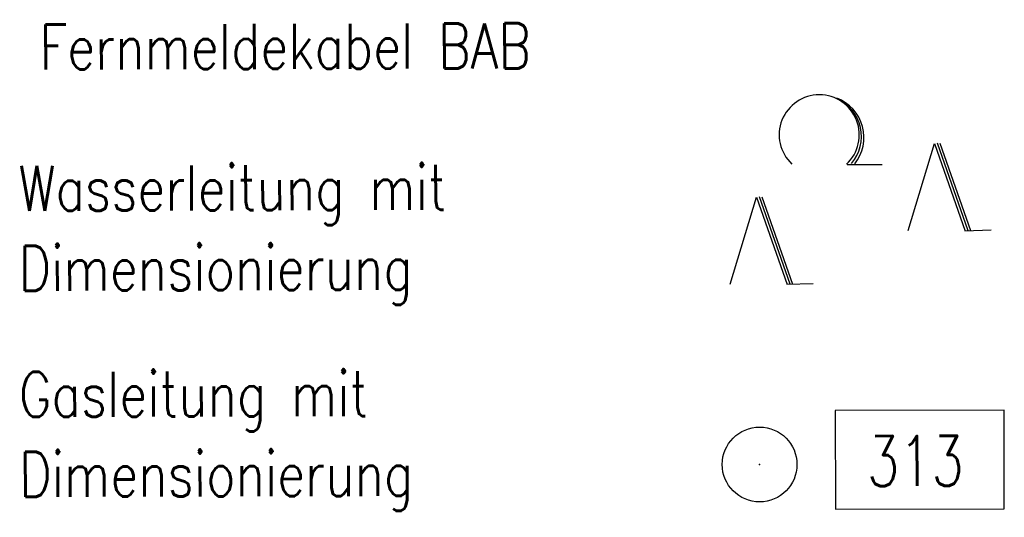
# Model space of a CAD drawing. Extents: x 0 to 1135, y 0 to 420.
# Tile 50 of 74: x 1052 to 1091, y 149 to 169. Entities that reach past the tile are written whole.
import ezdxf

# ---------------------------------------------------------------- set-up
doc = ezdxf.new("R2010")
doc.units = 0
doc.header["$LTSCALE"] = 2
doc.header["$MEASUREMENT"] = 0
doc.linetypes.add('AUSGEZOGEN', pattern=[0])
doc.layers.get('0').update_dxf_attribs({"color": 8, "linetype": 'AUSGEZOGEN'})
for name, color, linetype in [('LEGENDE', 7, 'AUSGEZOGEN'), ('PP', 8, 'AUSGEZOGEN'), ('WALD', 8, 'AUSGEZOGEN')]:
    doc.layers.add(name, color=color, linetype=linetype)
doc.styles.add('ROMANS', font='romans.shx', dxfattribs={"width": 0.8})

# ---------------------------------------------------------------- blocks, each defined once
blk = doc.blocks.new('NW')
at = {"color": 0}
for p, q in [((-1.088, 0), (-0.024, 3.474)), ((-0.024, 3.474), (1.193, -0.023)), ((0.077, 3.499), (1.294, 0.003)), ((0.189, 3.489), (1.406, -0.007)), ((1.177, -0.007), (2.227, 0.023))]:
    blk.add_line(p, q, dxfattribs=at)
blk = doc.blocks.new('LW')
at = {"color": 0}
blk.add_line((1.183, 0.003), (2.575, 0.003), dxfattribs=at)
for centre, radius, start, end in [((0.065, 1.189), 1.6, 312.7202, 226.7249), ((0.169, 1.08), 1.681, 321.1992, 68.9844), ((0.083, 1.129), 1.668, 319.2916, 65.2101)]:
    blk.add_arc(centre, radius, start, end, dxfattribs=at)
blk = doc.blocks.new('PP')
at = {"color": 0}
blk.add_circle((0, -0.006), 1.493, dxfattribs=at)
blk.add_point((0, 0), dxfattribs=at)

msp = doc.modelspace()

# ---------------------------------------------------------------- linework, layer by layer
at = {"layer": 'PP'}
msp.add_lwpolyline([(1084.71, 149.617), (1091.455, 149.634), (1091.445, 153.578), (1084.699, 153.561)], close=True, dxfattribs=at)

# ---------------------------------------------------------------- block references
at = {"layer": 'PP', "rotation": 132.9965839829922}
msp.add_blockref('PP', (1081.677, 151.401), dxfattribs=at)
at = {"layer": 'WALD', "rotation": 0.1471602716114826}
for name, p in [('LW', (1084.002, 163.384)), ('NW', (1088.7, 160.749)), ('NW', (1081.594, 158.609))]:
    msp.add_blockref(name, p, dxfattribs=at)

# ---------------------------------------------------------------- texts
at = {"layer": 'LEGENDE', "style": 'ROMANS', "width": 0.8}
for s, p in [('Fernmeldekabel BAB', (1052.926, 167.181)), ('Wasserleitung mit', (1052.087, 161.535)), ('Dimensionierung', (1052.095, 158.343)), ('Gasleitung mit', (1052.108, 153.303)), ('Dimensionierung', (1052.116, 150.111))]:
    msp.add_text(s, height=1.8, rotation=0.1472, dxfattribs=at).set_placement(p)
at = {"layer": 'PP', "style": 'ROMANS', "width": 0.75}
msp.add_text('313', height=2, rotation=0.1472, dxfattribs=at).set_placement((1085.977, 150.541))

doc.saveas('drawing.dxf')
